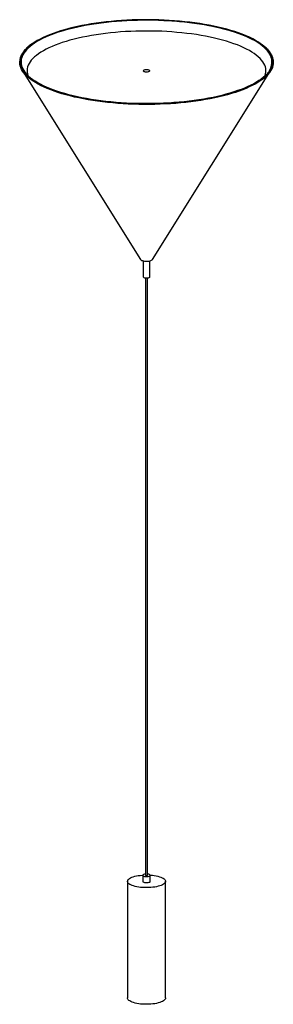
# Paper-space layout '_Dimétrica' of a CAD drawing. Header units: millimetres. Extents: x -471 to -72, y -1117 to 435.
import ezdxf

# ---------------------------------------------------------------- set-up
doc = ezdxf.new("R2010")
doc.units = ezdxf.units.MM

psp = doc.layouts.new('_Dimétrica')

# ---------------------------------------------------------------- linework, layer by layer
at = {"color": 7, "linetype": 'Continuous', "lineweight": 25}
for p, q in [((-466.8, 354), (-280.8, 56.6)), ((-276.5, 354.1), (-276.5, 354.1)), ((-266.5, 354.1), (-266.5, 354.1)), ((-262.2, 56.6), (-76.1, 354)), ((-276.5, 54.5), (-276.5, 28.9)), ((-266.5, 28.9), (-266.5, 54.5)), ((-273, 27.3), (-273, -913.9)), ((-270, -913.9), (-270, 27.3)), ((-277.5, -913.9), (-277.5, -923.3)), ((-265.5, -923.3), (-265.5, -913.9)), ((-301.5, -923.3), (-301.5, -1107.1)), ((-241.5, -1107.1), (-241.5, -923.3))]:
    psp.add_line(p, q, dxfattribs=at)
at = {"color": 7, "linetype": 'Continuous', "lineweight": 25, "flags": 128}
for points in [[(-110.7, 407.4), (-115.8, 409.6), (-121.1, 411.8), (-126.8, 413.9), (-132.7, 415.9), (-138.8, 417.8), (-145.2, 419.6), (-151.8, 421.3), (-158.6, 422.9), (-165.6, 424.5), (-172.8, 425.9), (-180.2, 427.3), (-187.7, 428.5), (-195.4, 429.6), (-203.3, 430.6), (-211.2, 431.5), (-219.3, 432.3), (-227.4, 433), (-235.6, 433.6), (-243.9, 434), (-252.3, 434.3), (-260.6, 434.5), (-269, 434.6), (-277.4, 434.6), (-285.8, 434.5), (-294.2, 434.2), (-302.5, 433.8), (-310.8, 433.3), (-318.9, 432.7), (-327.1, 432), (-335.1, 431.2), (-343, 430.2), (-350.7, 429.2), (-358.4, 428), (-365.8, 426.7), (-373.2, 425.3), (-380.3, 423.9), (-387.2, 422.3), (-393.9, 420.6), (-400.5, 418.8), (-406.7, 417), (-412.8, 415), (-418.6, 413), (-424.1, 410.9), (-429.4, 408.7), (-434.3, 406.5), (-439, 404.1), (-443.4, 401.8), (-447.5, 399.3), (-451.3, 396.8), (-453.9, 394.9)], [(-457.6, 390.8), (-456.8, 391.5), (-453.6, 394.1), (-450.2, 396.6), (-446.5, 399.1), (-442.4, 401.6), (-438, 403.9), (-433.4, 406.2), (-428.4, 408.5), (-423.2, 410.7), (-417.7, 412.8), (-412, 414.8), (-406, 416.7), (-399.7, 418.5), (-393.2, 420.3), (-386.5, 422), (-379.7, 423.5), (-372.6, 425), (-365.3, 426.4), (-357.9, 427.6), (-350.3, 428.8), (-342.6, 429.9), (-334.7, 430.8), (-326.7, 431.6), (-318.7, 432.4), (-310.5, 433), (-302.3, 433.5), (-294, 433.8), (-285.7, 434.1), (-277.4, 434.2), (-269, 434.3), (-260.7, 434.2), (-252.4, 434), (-244.1, 433.6), (-235.8, 433.2), (-227.7, 432.6), (-219.6, 431.9), (-211.6, 431.2), (-203.7, 430.3), (-195.9, 429.3), (-188.2, 428.1), (-180.7, 426.9), (-173.4, 425.6), (-166.2, 424.2), (-159.3, 422.6), (-152.5, 421), (-145.9, 419.3), (-139.6, 417.5), (-133.5, 415.6), (-127.6, 413.6), (-122, 411.5), (-116.7, 409.4), (-111.6, 407.2)], [(-84.9, 346.4), (-84.8, 346.8), (-84, 349.5), (-83.6, 352.2), (-83.5, 355), (-83.8, 357.7), (-84.4, 360.4), (-85.4, 363.1), (-86.7, 365.7), (-88.4, 368.4), (-90.5, 371), (-92.8, 373.6), (-95.5, 376.2), (-98.6, 378.7), (-101.9, 381.2), (-105.6, 383.6), (-109.6, 386), (-113.9, 388.3), (-118.5, 390.5), (-123.3, 392.7), (-128.5, 394.8), (-133.9, 396.8), (-139.6, 398.8), (-145.5, 400.6), (-151.7, 402.4), (-158.1, 404.1), (-164.7, 405.7), (-171.5, 407.2), (-178.5, 408.6), (-185.6, 409.9), (-193, 411.1), (-200.4, 412.1), (-208, 413.1), (-215.8, 414), (-223.6, 414.7), (-231.5, 415.4), (-239.5, 415.9), (-247.6, 416.3), (-255.7, 416.6), (-263.8, 416.7), (-271.9, 416.8), (-280.1, 416.7), (-288.2, 416.5), (-296.3, 416.2), (-304.4, 415.8), (-312.3, 415.3), (-320.3, 414.6), (-328.1, 413.9), (-335.8, 413), (-343.4, 412), (-350.8, 410.9), (-358.1, 409.7), (-365.3, 408.4), (-372.3, 407), (-379, 405.5), (-385.6, 403.9), (-392, 402.2), (-398.1, 400.4), (-404, 398.6), (-409.7, 396.6), (-415.1, 394.6), (-420.2, 392.5), (-425, 390.3), (-429.6, 388), (-433.8, 385.7), (-437.8, 383.3), (-441.4, 380.9), (-444.8, 378.4), (-447.8, 375.9), (-450.4, 373.3), (-452.8, 370.7), (-454.7, 368.1), (-456.4, 365.5), (-457.7, 362.8), (-458.6, 360.1), (-459.2, 357.4), (-459.5, 354.7), (-459.4, 351.9), (-458.9, 349.2), (-458.1, 346.5), (-458, 346.4)], [(-468.6, 372.6), (-468.8, 370.9), (-469, 368.2), (-468.9, 365.4), (-468.4, 362.6), (-467.5, 359.8), (-466.3, 357.1), (-464.7, 354.4), (-462.8, 351.7), (-460.6, 349), (-458, 346.3), (-455.1, 343.7), (-451.9, 341.2), (-448.3, 338.7), (-444.4, 336.2), (-440.3, 333.8), (-435.8, 331.5), (-431, 329.2)], [(-72.2, 371.3), (-72.1, 370.5), (-71.9, 367.7), (-72.1, 364.9), (-72.6, 362.2), (-73.4, 359.4), (-74.6, 356.6), (-76.2, 353.9), (-78.1, 351.2), (-80.3, 348.5), (-82.9, 345.8), (-85.8, 343.2), (-89, 340.6), (-92.5, 338.1), (-96.4, 335.7), (-100.5, 333.2), (-105, 330.9), (-109.7, 328.6), (-114.8, 326.4), (-120.1, 324.2), (-125.7, 322.1), (-131.5, 320.1), (-137.6, 318.2), (-143.9, 316.4), (-150.4, 314.7), (-157.2, 313), (-164.1, 311.5), (-171.3, 310), (-178.6, 308.7), (-186.1, 307.4), (-193.7, 306.3), (-201.5, 305.3), (-209.4, 304.3), (-217.4, 303.5), (-225.4, 302.8), (-233.6, 302.2), (-241.9, 301.8), (-250.1, 301.4), (-258.5, 301.2), (-266.8, 301.1), (-275.2, 301), (-283.5, 301.2), (-291.9, 301.4), (-300.2, 301.7), (-308.4, 302.2), (-316.6, 302.8), (-324.7, 303.4), (-332.7, 304.2), (-340.6, 305.2), (-348.4, 306.2), (-356, 307.3), (-363.5, 308.5), (-370.9, 309.9), (-378, 311.3), (-385, 312.8), (-391.8, 314.5), (-398.3, 316.2), (-404.7, 318), (-410.8, 319.9), (-416.6, 321.9), (-422.2, 324), (-427.6, 326.1), (-432.7, 328.3), (-437.4, 330.6), (-441.9, 333), (-446.1, 335.4), (-450, 337.8), (-453.6, 340.4), (-456.9, 342.9), (-459.8, 345.5), (-462.4, 348.2), (-464.7, 350.9), (-466.6, 353.6), (-468.2, 356.3), (-469.4, 359.1), (-470.3, 361.8), (-470.9, 364.6), (-471.1, 367.4), (-471, 369.1)], [(-463, 350.1), (-460.9, 347.7), (-458.1, 345.1), (-455, 342.5), (-451.6, 339.9), (-447.8, 337.4), (-443.8, 335), (-439.4, 332.6), (-434.7, 330.3), (-429.8, 328), (-424.6, 325.8), (-419.1, 323.7), (-413.3, 321.7), (-407.3, 319.7), (-401, 317.8), (-394.5, 316.1), (-387.8, 314.4), (-380.9, 312.8), (-373.8, 311.3), (-366.5, 309.9), (-359, 308.6), (-351.4, 307.5), (-343.6, 306.4), (-335.8, 305.4), (-327.8, 304.6), (-319.6, 303.9), (-311.5, 303.2), (-303.2, 302.7), (-294.9, 302.3), (-286.5, 302.1), (-278.1, 301.9), (-269.7, 301.9), (-261.4, 302), (-253, 302.2), (-244.6, 302.5), (-236.3, 302.9), (-228.1, 303.5), (-220, 304.1), (-211.9, 304.9), (-203.9, 305.8), (-196.1, 306.8), (-188.4, 307.9), (-180.8, 309.2), (-173.4, 310.5), (-166.2, 311.9), (-159.2, 313.4), (-152.4, 315.1), (-145.7, 316.8), (-139.3, 318.6), (-133.2, 320.5), (-127.3, 322.5), (-121.6, 324.6), (-116.2, 326.7), (-111.1, 328.9), (-106.3, 331.2), (-101.7, 333.6), (-97.5, 336), (-93.6, 338.5), (-89.9, 341), (-86.7, 343.6), (-83.7, 346.2), (-81.3, 348.6)], [(-79.6, 352.1), (-79.9, 351.6), (-82.2, 349), (-84.8, 346.3), (-87.7, 343.7), (-91, 341.1), (-94.6, 338.6), (-98.5, 336.2), (-102.7, 333.8), (-107.2, 331.4), (-112, 329.2), (-117.1, 326.9), (-122.5, 324.8), (-128.1, 322.8), (-134, 320.8), (-140.1, 318.9), (-146.5, 317.1), (-153.1, 315.4), (-159.8, 313.8), (-166.8, 312.2), (-174, 310.8), (-181.4, 309.5), (-188.9, 308.3), (-196.5, 307.2), (-204.3, 306.2), (-212.2, 305.3), (-220.3, 304.5), (-228.4, 303.9), (-236.5, 303.3), (-244.8, 302.9), (-253.1, 302.6), (-261.4, 302.4), (-269.8, 302.3), (-278.1, 302.3), (-286.4, 302.5), (-294.7, 302.7), (-303, 303.1), (-311.2, 303.6), (-319.4, 304.2), (-327.4, 305), (-335.4, 305.8), (-343.2, 306.8), (-350.9, 307.8), (-358.5, 309), (-365.9, 310.3), (-373.2, 311.6), (-380.3, 313.1), (-387.1, 314.7), (-393.8, 316.4), (-400.3, 318.1), (-406.5, 320), (-412.5, 321.9), (-418.2, 324), (-423.7, 326.1), (-428.9, 328.2), (-433.8, 330.5), (-438.4, 332.8), (-442.8, 335.2), (-446.8, 337.6), (-450.5, 340.1), (-453.9, 342.6), (-457, 345.2), (-459.8, 347.9), (-462.2, 350.5), (-462.6, 351)], [(-268.5, 352.8), (-267.6, 353.1), (-266.9, 353.5), (-266.5, 353.9), (-266.5, 354.4), (-266.9, 354.8), (-267.7, 355.2), (-268.7, 355.5), (-269.9, 355.7), (-271.2, 355.8), (-272.6, 355.8), (-273.9, 355.6), (-275, 355.3), (-275.8, 355), (-276.3, 354.6), (-276.5, 354.1), (-276.3, 353.7), (-275.7, 353.2), (-274.8, 352.9), (-273.7, 352.6), (-272.4, 352.5), (-271.1, 352.5), (-269.7, 352.6), (-268.5, 352.8)], [(-276.5, 354.1), (-276.5, 354.1), (-276.3, 353.6), (-275.7, 353.2), (-274.8, 352.9), (-273.7, 352.6), (-272.4, 352.5), (-271.1, 352.5), (-269.7, 352.6), (-268.5, 352.8)], [(-268.5, 352.8), (-267.6, 353.1), (-266.9, 353.5), (-266.5, 353.9), (-266.5, 354.1)], [(-279.2, 55.3), (-277.9, 54.9), (-276.4, 54.5), (-274.8, 54.2), (-273, 54.1), (-271.1, 54), (-269.2, 54.1), (-267.5, 54.3), (-265.9, 54.7), (-264.5, 55.1), (-263.4, 55.6), (-262.5, 56.1), (-262.2, 56.6)], [(-266.5, 28.9), (-266.6, 28.6), (-267, 28.2), (-267.8, 27.8), (-268.8, 27.5), (-270.1, 27.3), (-271.4, 27.3), (-272.8, 27.3), (-274, 27.5), (-275.1, 27.8), (-275.9, 28.1), (-276.4, 28.6), (-276.5, 28.9)], [(-242.7, -920.5), (-241.9, -921.6), (-241.5, -922.7), (-241.5, -923.7), (-241.8, -924.8), (-242.5, -925.9), (-243.5, -926.9), (-244.8, -927.9), (-246.5, -928.8), (-248.4, -929.7), (-250.6, -930.5), (-253.1, -931.2), (-255.8, -931.8), (-258.6, -932.3), (-261.6, -932.7), (-264.7, -933), (-267.9, -933.2), (-271.2, -933.3), (-274.4, -933.3), (-277.6, -933.1), (-280.8, -932.8), (-283.8, -932.4), (-286.7, -931.9), (-289.4, -931.3), (-291.9, -930.6), (-294.2, -929.9), (-296.1, -929), (-297.8, -928.1), (-299.2, -927.1), (-300.3, -926.1), (-301, -925), (-301.4, -923.9), (-301.5, -922.9), (-301.1, -921.8), (-300.5, -920.7), (-299.5, -919.7), (-298.1, -918.7), (-296.5, -917.8), (-294.5, -916.9), (-292.3, -916.1), (-289.9, -915.4), (-287.2, -914.8), (-284.4, -914.3), (-281.3, -913.9), (-278.2, -913.6), (-277.4, -913.5)], [(-273, -911.9), (-273.5, -912), (-274.8, -912.2), (-276, -912.5), (-276.8, -913), (-277.3, -913.4), (-277.5, -913.9), (-277.2, -914.4)], [(-277.2, -914.4), (-276.7, -914.9), (-275.7, -915.3), (-274.5, -915.6), (-273.2, -915.8), (-271.7, -915.9), (-270.2, -915.8), (-268.8, -915.7), (-267.5, -915.4), (-266.5, -915), (-265.8, -914.6), (-265.5, -914.1), (-265.6, -913.6), (-266, -913.1), (-266.7, -912.6), (-267.8, -912.3), (-269.1, -912), (-270, -911.9)], [(-273, -913.9), (-272.9, -914), (-272.7, -914.2), (-272.2, -914.3), (-271.7, -914.4), (-271.1, -914.4), (-270.5, -914.3), (-270.2, -914.1), (-270, -913.9), (-270, -913.9)], [(-265.6, -913.5), (-265.3, -913.5), (-262.2, -913.8), (-259.2, -914.2), (-256.3, -914.7), (-253.6, -915.3), (-251.1, -916), (-248.8, -916.8), (-246.8, -917.6), (-245.1, -918.5), (-243.7, -919.5), (-242.7, -920.5)], [(-277.5, -923.3), (-277.5, -923.4), (-277.2, -923.9)], [(-277.2, -923.9), (-276.7, -924.3), (-275.7, -924.7), (-274.5, -925), (-273.2, -925.2), (-271.7, -925.3), (-270.2, -925.3), (-268.8, -925.1), (-267.5, -924.8), (-266.5, -924.4), (-265.8, -924), (-265.5, -923.5), (-265.5, -923.3)], [(-241.5, -1107.1), (-241.5, -1107.6), (-241.8, -1108.7), (-242.5, -1109.7), (-243.5, -1110.8), (-244.8, -1111.7), (-246.5, -1112.7), (-248.4, -1113.5), (-250.6, -1114.3), (-253.1, -1115), (-255.8, -1115.7), (-258.6, -1116.2), (-261.6, -1116.6), (-264.7, -1116.9), (-267.9, -1117.1), (-271.2, -1117.1), (-274.4, -1117.1), (-277.6, -1116.9), (-280.8, -1116.7), (-283.8, -1116.3), (-286.7, -1115.8), (-289.4, -1115.2), (-291.9, -1114.5), (-294.2, -1113.7), (-296.1, -1112.8), (-297.8, -1111.9), (-299.2, -1110.9), (-300.3, -1109.9), (-301, -1108.9), (-301.4, -1107.8), (-301.5, -1107.1)]]:
    psp.add_lwpolyline(points, dxfattribs=at)
at = {"color": 8, "linetype": 'Continuous', "lineweight": 25, "flags": 128}
for points in [[(-74.4, 372.5), (-75, 374.8), (-76, 377.6), (-77.4, 380.3), (-79.1, 383.1), (-81.2, 385.7), (-83.6, 388.4), (-86.4, 391), (-89.4, 393.6), (-92.8, 396.1), (-96.5, 398.6), (-100.6, 401.1), (-104.9, 403.4), (-109.5, 405.7), (-114.4, 408), (-119.6, 410.1), (-125.1, 412.2), (-130.8, 414.3), (-136.8, 416.2), (-143, 418), (-149.4, 419.8), (-156.1, 421.5), (-163, 423.1), (-170, 424.5), (-177.2, 425.9), (-184.6, 427.2), (-192.2, 428.3), (-199.9, 429.4), (-207.7, 430.4), (-215.7, 431.2), (-223.7, 431.9), (-231.8, 432.5), (-240, 433), (-248.3, 433.4), (-256.6, 433.7), (-264.9, 433.8), (-273.2, 433.9), (-281.5, 433.8), (-289.8, 433.6), (-298.1, 433.3), (-306.3, 432.8), (-314.5, 432.3), (-322.6, 431.6), (-330.6, 430.9), (-338.5, 430), (-346.3, 429), (-353.9, 427.9), (-361.4, 426.7), (-368.7, 425.3), (-375.9, 423.9), (-382.9, 422.4), (-389.7, 420.8), (-396.2, 419.1), (-402.6, 417.3), (-408.7, 415.4), (-414.6, 413.4), (-420.2, 411.4), (-425.5, 409.3), (-430.6, 407.1), (-435.4, 404.8), (-439.9, 402.5), (-444.1, 400.1), (-448, 397.6), (-451.6, 395.1), (-454.8, 392.5), (-457.8, 389.9), (-460.4, 387.3), (-462.7, 384.6), (-464.6, 381.9), (-466.2, 379.2), (-467.4, 376.5), (-468.3, 373.7), (-468.6, 372.6)], [(-453.9, 394.9), (-454.7, 394.3), (-457.8, 391.7), (-460.6, 389), (-463.1, 386.3), (-465.2, 383.6), (-467, 380.9), (-468.4, 378.1), (-469.5, 375.4), (-470.2, 372.6), (-470.6, 369.8), (-470.6, 367), (-470.2, 364.2), (-469.6, 361.4), (-468.5, 358.6), (-467.1, 355.9), (-465.4, 353.1), (-463.3, 350.4), (-463, 350.1)], [(-462.6, 351), (-464.2, 353.2), (-466, 355.9), (-467.4, 358.7), (-468.4, 361.4), (-469.1, 364.2), (-469.4, 367), (-469.4, 369.8), (-469, 372.6), (-468.3, 375.3), (-467.3, 378.1), (-465.8, 380.8), (-464.1, 383.6), (-462, 386.2), (-459.5, 388.9), (-457.6, 390.8)], [(-87.4, 392.5), (-84.5, 390), (-82, 387.4), (-79.7, 384.7), (-77.8, 382), (-76.3, 379.2), (-75, 376.5), (-74.2, 373.7), (-73.7, 370.9), (-73.5, 368.1), (-73.7, 365.4), (-74.2, 362.6), (-75.1, 359.8), (-76.4, 357.1), (-78, 354.3), (-79.6, 352.1)], [(-81.3, 348.6), (-81.1, 348.8), (-78.8, 351.5), (-76.8, 354.3), (-75.2, 357), (-74, 359.8), (-73.1, 362.6), (-72.5, 365.3), (-72.4, 368.1), (-72.5, 370.9), (-73, 373.7), (-73.9, 376.5), (-75.1, 379.3), (-76.7, 382), (-78.6, 384.8), (-80.9, 387.5), (-83.5, 390.1), (-86.4, 392.7), (-86.9, 393.2)]]:
    psp.add_lwpolyline(points, dxfattribs=at)
at = {"color": 7, "linetype": 'Continuous', "lineweight": 25}
for centre, radius, start, end in [((-151.3, 314.2), 101.1, 50.7981, 66.8741), ((-153.8, 308.4), 108, 51.7105, 66.441), ((-98.1, 368.1), 24.1, 326.0442, 10.5584), ((-278.1, 58.5), 3.36, 215.4522, 250.7962)]:
    psp.add_arc(centre, radius, start, end, dxfattribs=at)
for points, knots in [([(-454.2, 394.8), (-455.1, 394.1), (-457.1, 392.6), (-459.7, 390.2), (-462.2, 387.7), (-464.4, 385.1), (-466.3, 382.5), (-467.9, 379.9), (-469.2, 377.2), (-470.2, 374.6), (-470.8, 371.9), (-471, 370.2), (-471.1, 369.3)], [0, 0, 0, 0, 0.088097, 0.190337, 0.292563, 0.394752, 0.496873, 0.598884, 0.700739, 0.802398, 0.903838, 1, 1, 1, 1]), ([(-72.2, 371.6), (-72.2, 371.7), (-72.3, 372.7), (-72.8, 374.6), (-73.8, 377.2), (-75, 379.9), (-76.6, 382.5), (-78.5, 385.1), (-80.7, 387.6), (-83.2, 390.2), (-85.2, 392), (-86.4, 392.9), (-86.5, 393)], [0, 0, 0, 0, 0.015763, 0.136018, 0.256434, 0.377085, 0.49799, 0.619126, 0.740447, 0.861898, 0.983432, 1, 1, 1, 1])]:
    psp.add_open_spline(points, degree=3, knots=knots, dxfattribs=at)

doc.saveas('drawing.dxf')
